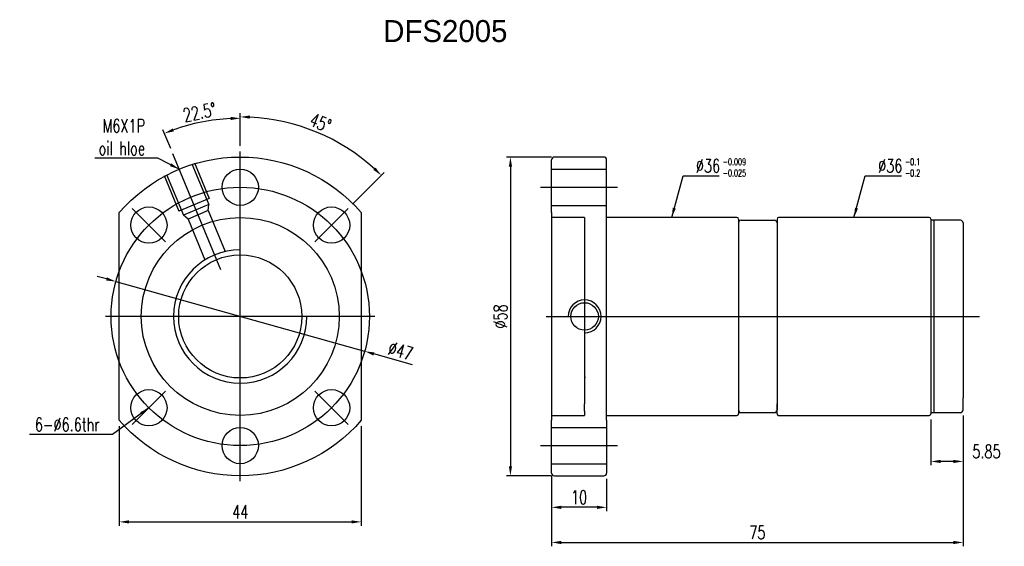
# Model space of a CAD drawing. Header units: inches. Extents: x 5 to 1045, y 47 to 2175.
import ezdxf

# ---------------------------------------------------------------- set-up
doc = ezdxf.new("R2010")
doc.units = ezdxf.units.IN
doc.header["$LTSCALE"] = 3
doc.header["$MEASUREMENT"] = 0
doc.layers.add('DIM', color=4, linetype='Continuous')
doc.styles.add('DIM-7', font='SIMPLEX.shx', dxfattribs={"width": 0.7, "bigfont": 'chineset.shx'})
doc.dimstyles.new('CNS', dxfattribs={"dimtxt": 3.5, "dimasz": 2.5, "dimexe": 1, "dimexo": 1.5, "dimgap": 0.09, "dimtad": 0, "dimdsep": 46, "dimtxsty": 'DIM-7', "dimcen": 0.09, "dimclrd": 1, "dimclre": 1, "dimclrt": 4, "dimadec": 0, "dimazin": 0, "dimtfac": 1, "dimtix": 1, "dimtmove": 2, "dimatfit": 3, "dimfxl": 1, "dimtvp": 0.971429, "dimtolj": 1, "dimarcsym": 0})

# ---------------------------------------------------------------- blocks, each defined once
blk = doc.blocks.new('*D3')
at = {"layer": 'DEFPOINTS', "color": 0, "transparency": 16777216}
for p in [(23.33, 69.5), (67.33, 69.5), (67.33, 51.01)]:
    blk.add_point(p, dxfattribs=at)
at = {"layer": 'DIM', "color": 7, "lineweight": -2, "transparency": 16777216}
for p, q in [((23.33, 68.45), (23.33, 50.31)), ((67.33, 68.45), (67.33, 50.31)), ((25.08, 51.01), (65.58, 51.01))]:
    blk.add_line(p, q, dxfattribs=at)
at = {"layer": 'DIM', "color": 7, "transparency": 16777216}
for points in [[(25.08, 51.3), (25.08, 50.72), (23.33, 51.01)], [(65.58, 51.3), (65.58, 50.72), (67.33, 51.01)]]:
    blk.add_solid(points, dxfattribs=at)
at = {"layer": 'DIM', "color": 7, "transparency": 16777216, "insert": (45.33, 52.83), "char_height": 2.45, "attachment_point": 5, "style": 'DIM-7'}
blk.add_mtext('\\A1;44', dxfattribs=at)
blk = doc.blocks.new('*D5')
at = {"layer": 'DEFPOINTS', "color": 0, "transparency": 16777216}
for p in [(102.97, 117.39), (94.48, 59.39), (102.97, 59.39)]:
    blk.add_point(p, dxfattribs=at)
at = {"layer": 'DIM', "color": 7, "lineweight": -2, "transparency": 16777216}
for p, q in [((101.92, 117.39), (93.78, 117.39)), ((94.48, 115.64), (94.48, 61.14)), ((101.92, 59.39), (93.78, 59.39))]:
    blk.add_line(p, q, dxfattribs=at)
at = {"layer": 'DIM', "color": 7, "transparency": 16777216}
for points in [[(94.18, 115.64), (94.77, 115.64), (94.48, 117.39)], [(94.18, 61.14), (94.77, 61.14), (94.48, 59.39)]]:
    blk.add_solid(points, dxfattribs=at)
at = {"layer": 'DIM', "color": 7, "transparency": 16777216, "insert": (92.66, 88.39), "char_height": 2.45, "attachment_point": 5, "rotation": 90, "style": 'DIM-7'}
blk.add_mtext('\\A1;%%c58', dxfattribs=at)
blk = doc.blocks.new('*D4')
at = {"layer": 'DEFPOINTS', "color": 0, "transparency": 16777216}
for p in [(101.97, 60.39), (111.97, 59.89), (101.97, 53.66)]:
    blk.add_point(p, dxfattribs=at)
at = {"layer": 'DIM', "color": 7, "lineweight": -2, "transparency": 16777216}
for p, q in [((101.97, 59.34), (101.97, 52.96)), ((111.97, 58.84), (111.97, 52.96)), ((110.22, 53.66), (103.72, 53.66))]:
    blk.add_line(p, q, dxfattribs=at)
at = {"layer": 'DIM', "color": 7, "transparency": 16777216}
for points in [[(103.72, 53.95), (103.72, 53.36), (101.97, 53.66)], [(110.22, 53.95), (110.22, 53.36), (111.97, 53.66)]]:
    blk.add_solid(points, dxfattribs=at)
at = {"layer": 'DIM', "color": 7, "transparency": 16777216, "insert": (106.97, 55.48), "char_height": 2.45, "attachment_point": 5, "style": 'DIM-7'}
blk.add_mtext('\\A1;10', dxfattribs=at)
blk = doc.blocks.new('*D6')
at = {"layer": 'DEFPOINTS', "color": 0, "transparency": 16777216}
for p in [(176.82, 71.39), (101.97, 60.39), (176.82, 47.27)]:
    blk.add_point(p, dxfattribs=at)
at = {"layer": 'DIM', "color": 7, "lineweight": -2, "transparency": 16777216}
for p, q in [((176.82, 70.34), (176.82, 46.57)), ((101.97, 59.34), (101.97, 46.57)), ((103.72, 47.27), (175.07, 47.27))]:
    blk.add_line(p, q, dxfattribs=at)
at = {"layer": 'DIM', "color": 7, "transparency": 16777216}
for points in [[(103.72, 47.56), (103.72, 46.97), (101.97, 47.27)], [(175.07, 47.56), (175.07, 46.97), (176.82, 47.27)]]:
    blk.add_solid(points, dxfattribs=at)
at = {"layer": 'DIM', "color": 7, "transparency": 16777216, "insert": (139.39, 49.09), "char_height": 2.45, "attachment_point": 5, "style": 'DIM-7'}
blk.add_mtext('\\A1;75', dxfattribs=at)
blk = doc.blocks.new('*D7')
at = {"layer": 'DEFPOINTS', "color": 0, "transparency": 16777216}
for p in [(45.33, 118.39), (63.48, 119.83), (64.99, 108.05), (58.91, 101.97), (45.33, 58.39)]:
    blk.add_point(p, dxfattribs=at)
at = {"layer": 'DIM', "color": 7, "lineweight": -2, "transparency": 16777216}
for p, q in [((45.33, 119.44), (45.33, 125.4)), ((65.73, 108.79), (71.5, 114.56))]:
    blk.add_line(p, q, dxfattribs=at)
blk.add_arc((45.33, 88.39), 36.3, 47.7621, 87.2379, dxfattribs=at)
at = {"layer": 'DIM', "color": 7, "transparency": 16777216}
for points in [[(47.07, 124.36), (47.09, 124.95), (45.33, 124.7)], [(69.94, 115.48), (69.53, 115.06), (71, 114.06)]]:
    blk.add_solid(points, dxfattribs=at)
at = {"layer": 'DIM', "color": 7, "transparency": 16777216, "insert": (59.92, 123.61), "char_height": 2.45, "attachment_point": 5, "rotation": 337.5, "style": 'DIM-7'}
blk.add_mtext('\\A1;45°', dxfattribs=at)
blk = doc.blocks.new('*D8')
at = {"layer": 'DEFPOINTS', "color": 0, "transparency": 16777216}
for p in [(40.62, 124.14), (45.33, 118.39), (33.08, 117.96), (40.36, 100.4), (45.33, 58.39)]:
    blk.add_point(p, dxfattribs=at)
at = {"layer": 'DIM', "color": 7, "lineweight": -2, "transparency": 16777216}
for p, q in [((45.33, 119.44), (45.33, 125.15)), ((32.68, 118.93), (31.26, 122.35))]:
    blk.add_line(p, q, dxfattribs=at)
blk.add_arc((45.33, 88.39), 36.05, 92.7812, 109.7188, dxfattribs=at)
at = {"layer": 'DIM', "color": 7, "transparency": 16777216}
for points in [[(43.57, 124.7), (43.59, 124.11), (45.33, 124.45)], [(33.27, 122.06), (33.06, 122.6), (31.53, 121.7)]]:
    blk.add_solid(points, dxfattribs=at)
at = {"layer": 'DIM', "color": 7, "transparency": 16777216, "insert": (37.94, 125.54), "char_height": 2.45, "attachment_point": 5, "rotation": 11.25, "style": 'DIM-7'}
blk.add_mtext('\\A1;22.5°', dxfattribs=at)
blk = doc.blocks.new('*D9')
at = {"layer": 'DEFPOINTS', "color": 0, "transparency": 16777216}
for p in [(170.97, 70.69), (176.82, 71.39), (170.97, 62.01)]:
    blk.add_point(p, dxfattribs=at)
at = {"layer": 'DIM', "color": 7, "lineweight": -2, "transparency": 16777216}
for p, q in [((176.82, 70.34), (176.82, 61.31)), ((170.97, 69.64), (170.97, 61.31)), ((175.07, 62.01), (172.72, 62.01))]:
    blk.add_line(p, q, dxfattribs=at)
at = {"layer": 'DIM', "color": 7, "transparency": 16777216}
for points in [[(172.72, 62.3), (172.72, 61.72), (170.97, 62.01)], [(175.07, 62.3), (175.07, 61.72), (176.82, 62.01)]]:
    blk.add_solid(points, dxfattribs=at)
at = {"layer": 'DIM', "color": 7, "transparency": 16777216, "insert": (181.07, 63.83), "char_height": 2.45, "attachment_point": 5, "style": 'DIM-7'}
blk.add_mtext('\\A1;5.85', dxfattribs=at)
blk = doc.blocks.new('*D10')
at = {"layer": 'DEFPOINTS', "color": 0, "transparency": 16777216}
for p in [(22.7, 94.74), (67.96, 82.05)]:
    blk.add_point(p, dxfattribs=at)
at = {"layer": 'DIM', "color": 7, "lineweight": -2, "transparency": 16777216}
for p, q in [((21.02, 95.21), (19.33, 95.68)), ((22.7, 94.74), (67.96, 82.05)), ((76.64, 79.61), (69.64, 81.57))]:
    blk.add_line(p, q, dxfattribs=at)
at = {"layer": 'DIM', "color": 7, "transparency": 16777216}
for points in [[(21.1, 95.49), (20.94, 94.93), (22.7, 94.74)], [(69.72, 81.85), (69.56, 81.29), (67.96, 82.05)]]:
    blk.add_solid(points, dxfattribs=at)
at = {"layer": 'DIM', "color": 7, "transparency": 16777216, "insert": (74.48, 82.11), "char_height": 2.45, "attachment_point": 5, "rotation": 344.3328, "style": 'DIM-7'}
blk.add_mtext('\\A1;∅47', dxfattribs=at)

msp = doc.modelspace()

# ---------------------------------------------------------------- linework, layer by layer
at = {"layer": 'DIM', "color": 7}
for p, q in [((45.33, 58.392), (45.33, 118.392)), ((41.81, 96.891), (33.085, 117.956)), ((101.967, 107.286), (101.967, 116.892)), ((111.467, 117.392), (102.467, 117.392)), ((111.967, 107.286), (111.967, 116.892)), ((36.542, 116.141), (39.604, 108.75)), ((37.004, 116.332), (39.683, 109.865)), ((101.967, 115.192), (111.967, 115.192)), ((31.461, 114.036), (34.14, 107.569)), ((31.923, 114.227), (34.984, 106.836)), ((99.967, 111.892), (113.967, 111.892)), ((39.683, 109.865), (34.14, 107.569)), ((31.754, 101.968), (25.673, 108.049)), ((39.604, 108.75), (34.984, 106.836)), ((39.525, 107.635), (35.829, 106.104)), ((39.525, 107.635), (39.604, 108.75)), ((39.525, 107.635), (42.602, 100.206)), ((58.907, 101.968), (64.988, 108.049)), ((101.967, 108.592), (111.967, 108.592)), ((23.33, 69.497), (23.33, 107.286)), ((35.829, 106.104), (34.984, 106.836)), ((35.829, 106.104), (38.906, 98.675)), ((67.33, 107.286), (67.33, 69.497)), ((101.967, 107.286), (101.967, 69.497)), ((107.967, 106.392), (101.967, 106.392)), ((107.967, 106.392), (107.967, 72.502)), ((111.967, 69.497), (111.967, 107.286)), ((135.667, 106.392), (111.967, 106.392)), ((135.967, 106.092), (135.967, 70.692)), ((136.467, 105.892), (142.467, 105.892)), ((142.967, 106.092), (142.967, 72.502)), ((170.667, 106.392), (143.267, 106.392)), ((170.967, 106.092), (170.967, 70.692)), ((171.467, 105.892), (170.967, 105.892)), ((170.967, 105.892), (170.967, 70.892)), ((171.467, 105.892), (171.467, 70.892)), ((176.317, 105.892), (171.467, 105.892)), ((171.467, 105.892), (171.467, 70.892)), ((135.967, 105.392), (135.967, 71.392)), ((142.967, 105.392), (142.967, 71.392)), ((176.817, 105.392), (176.817, 85.644)), ((176.817, 104.294), (176.817, 103.009)), ((69.83, 88.392), (20.83, 88.392)), ((100.967, 88.392), (179.778, 88.392)), ((176.817, 83.642), (176.817, 77.927)), ((107.967, 77.701), (108.023, 77.198)), ((108.023, 77.198), (107.967, 77.198)), ((176.817, 77.927), (176.817, 73.567)), ((31.754, 74.815), (25.673, 68.734)), ((58.907, 74.815), (64.988, 68.734)), ((176.817, 71.392), (176.817, 73.567)), ((107.967, 71.176), (107.967, 72.502)), ((142.967, 70.692), (142.967, 72.502)), ((101.967, 70.392), (107.967, 70.392)), ((107.967, 71.176), (107.967, 70.392)), ((111.967, 70.392), (135.667, 70.392)), ((136.467, 70.892), (142.467, 70.892)), ((143.267, 70.392), (170.667, 70.392)), ((170.967, 70.892), (171.467, 70.892)), ((171.467, 70.892), (176.317, 70.892)), ((101.967, 59.892), (101.967, 69.497)), ((101.967, 68.192), (111.967, 68.192)), ((111.967, 69.497), (111.967, 59.892)), ((99.967, 64.892), (113.967, 64.892)), ((101.967, 61.592), (111.967, 61.592)), ((102.467, 59.392), (111.467, 59.392))]:
    msp.add_line(p, q, dxfattribs=at)
for centre, radius in [((45.33, 111.892), 3.3), ((45.33, 88.392), 23.5), ((28.713, 105.009), 3.3), ((61.947, 105.009), 3.3), ((45.33, 88.392), 18), ((45.33, 88.392), 11.2), ((107.967, 88.392), 2.5), ((28.713, 71.775), 3.3), ((61.947, 71.775), 3.3), ((45.33, 64.892), 3.3)]:
    msp.add_circle(centre, radius, dxfattribs=at)
at = {"layer": 'DIM', "color": 7, "extrusion": (0, 0, -1)}
for start, end in [(40.65725, 139.34275), (220.65725, 319.34275)]:
    msp.add_arc((-45.33, 88.392), 29, start, end, dxfattribs=at)
at = {"layer": 'DIM', "color": 7}
for centre, radius, start, end in [((102.467, 116.892), 0.5, 90, 180), ((111.467, 116.892), 0.5, 0, 90), ((135.667, 106.092), 0.3, 0, 90), ((136.467, 105.392), 0.5, 90, 180), ((142.467, 105.392), 0.5, 0, 90), ((143.267, 106.092), 0.3, 90, 180), ((170.667, 106.092), 0.3, 0, 90), ((176.317, 105.392), 0.5, 0, 90), ((45.33, 88.392), 12.125, 90, 0), ((107.967, 88.392), 3, 270, 180), ((135.667, 70.692), 0.3, 270, 0), ((136.467, 71.392), 0.5, 180, 270), ((142.467, 71.392), 0.5, 270, 0), ((143.267, 70.692), 0.3, 180, 270), ((170.667, 70.692), 0.3, 270, 0), ((176.317, 71.392), 0.5, 270, 0), ((102.467, 59.892), 0.5, 180, 270), ((111.467, 59.892), 0.5, 270, 0)]:
    msp.add_arc(centre, radius, start, end, dxfattribs=at)
msp.add_open_spline([(176.817, 86.439), (176.817, 85.477), (176.817, 84.536), (176.817, 83.642)], degree=3, dxfattribs=at)

# ---------------------------------------------------------------- texts
at = {"layer": 'DIM', "color": 0, "insert": (71.333, 142.31), "char_height": 4, "width": 53.23888, "attachment_point": 1}
msp.add_mtext('DFS2005', dxfattribs=at)
at = {"layer": 'DIM', "color": 7, "char_height": 2.45, "style": 'DIM-7'}
for s, insert, attachment_point in [('M6X1P\\Poil hloe', (28.017, 117.751), 9), ('\\A1;%%c36', (128.216, 114.567), 7), ('\\A1;%%c36', (161.366, 114.567), 7), ('6-%%c6.6thr', (19.744, 67.495), 9)]:
    msp.add_mtext(s, dxfattribs=dict(at, insert=insert, attachment_point=attachment_point))
at = {"layer": 'DIM', "color": 7, "char_height": 1.225, "width": 6.34355, "attachment_point": 1, "style": 'DIM-7'}
for s, insert in [('-0.009\\P-0.025', (133.083, 117.134)), ('-0.1\\P-0.2', (166.233, 117.134))]:
    msp.add_mtext(s, dxfattribs=dict(at, insert=insert))

# ---------------------------------------------------------------- dimensions: what is measured, and where the dimension line sits
at = {"layer": 'DIM', "color": 7}
for base, line1, line2, picture, middle in [((40.624, 124.138), ((45.33, 58.392), (45.33, 118.392)), ((40.356, 100.402), (33.085, 117.956)), '*D8', (37.941, 125.539)), ((63.483, 119.832), ((58.907, 101.968), (64.988, 108.049)), ((45.33, 118.392), (45.33, 58.392)), '*D7', (59.92, 123.614))]:
    dim = msp.add_angular_dim_2l(base=base, line1=line1, line2=line2, dimstyle='CNS', override={"dimscale": 0.7, "dimgap": 0.85, "dimtad": 1, "dimclrd": 7, "dimclre": 7, "dimclrt": 7, "dimadec": 2, "dimazin": 2, "dimtmove": 1}, dxfattribs=at)
    dim.commit()
    dim.dimension.update_dxf_attribs({"geometry": picture, "text_midpoint": middle})
dim = msp.add_linear_dim(base=(94.476, 59.392), p1=(102.967, 117.392), p2=(102.967, 59.392), angle=90, text='%%c<>', dimstyle='CNS', override={"dimscale": 0.7, "dimgap": 0.85, "dimtad": 1, "dimclrd": 7, "dimclre": 7, "dimclrt": 7, "dimadec": 2, "dimazin": 2, "dimtmove": 1}, dxfattribs=at)
dim.commit()
dim.dimension.update_dxf_attribs({"geometry": '*D5', "text_midpoint": (92.656, 88.392)})
dim = msp.add_diameter_dim_2p(p1=(22.704, 94.738), p2=(67.957, 82.045), dimstyle='CNS', override={"dimscale": 0.7, "dimgap": 0.85, "dimtad": 1, "dimclrd": 7, "dimclre": 7, "dimclrt": 7, "dimadec": 2, "dimazin": 2, "dimtmove": 1}, dxfattribs=at)
dim.commit()
dim.dimension.update_dxf_attribs({"geometry": '*D10', "text_midpoint": (74.475, 82.108)})
dim = msp.add_linear_dim(base=(176.817, 47.266), p1=(101.967, 60.392), p2=(176.817, 71.392), text='75', dimstyle='CNS', override={"dimscale": 0.7, "dimgap": 0.85, "dimtad": 1, "dimclrd": 7, "dimclre": 7, "dimclrt": 7, "dimadec": 2, "dimazin": 2, "dimtmove": 1}, dxfattribs=at)
dim.commit()
dim.dimension.update_dxf_attribs({"geometry": '*D6', "text_midpoint": (139.392, 49.086)})
dim = msp.add_linear_dim(base=(170.967, 62.008), p1=(176.817, 71.392), p2=(170.967, 70.692), dimstyle='CNS', override={"dimscale": 0.7, "dimgap": 0.85, "dimtad": 1, "dimclrd": 7, "dimclre": 7, "dimclrt": 7, "dimadec": 2, "dimazin": 2, "dimtmove": 1}, dxfattribs=at)
dim.commit()
dim.dimension.update_dxf_attribs({"geometry": '*D9', "text_midpoint": (181.067, 62.008), "dimtype": 160})
dim = msp.add_linear_dim(base=(67.33, 51.012), p1=(23.33, 69.497), p2=(67.33, 69.497), angle=180, dimstyle='CNS', override={"dimscale": 0.7, "dimgap": 0.85, "dimtad": 1, "dimclrd": 7, "dimclre": 7, "dimclrt": 7, "dimadec": 2, "dimazin": 2, "dimtmove": 1}, dxfattribs=at)
dim.commit()
dim.dimension.update_dxf_attribs({"geometry": '*D3', "text_midpoint": (45.33, 52.832)})
dim = msp.add_linear_dim(base=(101.967, 53.655), p1=(111.967, 59.892), p2=(101.967, 60.392), dimstyle='CNS', override={"dimscale": 0.7, "dimgap": 0.85, "dimtad": 1, "dimclrd": 7, "dimclre": 7, "dimclrt": 7, "dimadec": 2, "dimazin": 2, "dimtmove": 1}, dxfattribs=at)
dim.commit()
dim.dimension.update_dxf_attribs({"geometry": '*D4', "text_midpoint": (106.967, 55.475)})

# ---------------------------------------------------------------- leaders
at = {"layer": 'DIM', "color": 7, "annotation_type": 0, "has_hookline": 1}
for points, hookline_direction, text_width in [([(34.233, 115.184), (30.362, 117.156), (28.612, 117.156)], 1, 9.147), ([(123.817, 106.392), (125.871, 113.972), (127.621, 113.972)], 0, 4.247), ([(156.967, 106.392), (159.021, 113.972), (160.771, 113.972)], 0, 4.247), ([(28.713, 71.775), (22.089, 66.9), (20.339, 66.9)], 1, 12.74)]:
    msp.add_leader(points, dimstyle='CNS', override={"dimscale": 0.7, "dimgap": 0.85, "dimtad": 1, "dimclrd": 7, "dimclre": 7, "dimclrt": 7, "dimadec": 2, "dimazin": 2, "dimtmove": 1}, dxfattribs=dict(at, hookline_direction=hookline_direction, text_width=text_width))

doc.saveas('drawing.dxf')
